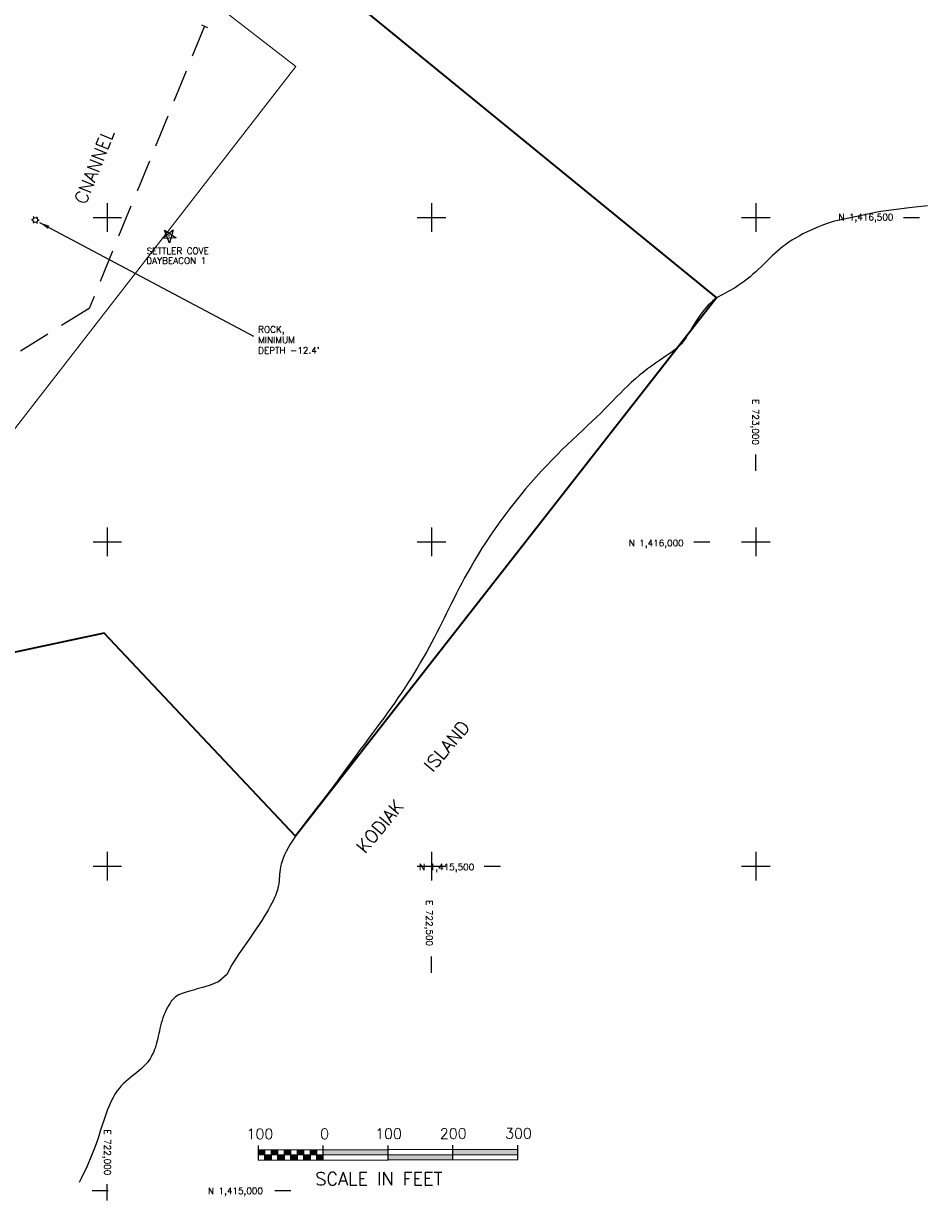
# Model space of a CAD drawing. Header units: feet. Extents: x 719681 to 728460, y 1405223 to 1418539.
# Tile 9 of 10: x 721871 to 723265, y 1414985 to 1416799. Entities that reach past the tile are written whole.
import ezdxf

# ---------------------------------------------------------------- set-up
doc = ezdxf.new("R2010")
doc.units = ezdxf.units.FT
doc.header["$LTSCALE"] = 100
doc.header["$MEASUREMENT"] = 0
doc.linetypes.add('DASHED', pattern=[0.75, 0.5, -0.25])
doc.layers.get('0').update_dxf_attribs({"linetype": 'CONTINUOUS'})
for name, color, linetype in [('FLOATS', 8, 'CONTINUOUS'), ('FLOATS-RAC', 20, 'CONTINUOUS'), ('GRID', 7, 'CONTINUOUS'), ('LEGEND', 7, 'CONTINUOUS'), ('LIMITS', 3, 'DASHED'), ('NAVAIDS', 7, 'CONTINUOUS'), ('PLR_TIDELAND PERMIT', 1, 'CONTINUOUS'), ('SHORELINE', 4, 'CONTINUOUS'), ('TEXT', 2, 'CONTINUOUS')]:
    doc.layers.add(name, color=color, linetype=linetype)
doc.styles.add('L100', font='ROMANS.SHX')
doc.styles.add('L200', font='simplex', dxfattribs={"height": 50})
doc.styles.add('L80', font='simplex', dxfattribs={"height": 20})
doc.styles.get("Standard").update_dxf_attribs({"font": 'romans.shx'})
doc.dimstyles.new('STANDARD$7', dxfattribs={"dimtxt": 8, "dimasz": 16, "dimexe": 0.18, "dimexo": 0.0625, "dimgap": 0.09, "dimtad": 0, "dimtih": 1, "dimtoh": 1, "dimdec": 4, "dimzin": 0, "dimdsep": 46, "dimtxsty": 'Standard', "dimcen": 0.09, "dimadec": 0, "dimazin": 0, "dimtfac": 1, "dimtdec": 4, "dimtofl": 0, "dimtmove": 0, "dimatfit": 3, "dimfxl": 0, "dimtolj": 1, "dimtzin": 0, "dimarcsym": 0})

# ---------------------------------------------------------------- blocks, each defined once
blk = doc.blocks.new('LUMIN')
for p, q in [((-0.032, 0.019), (-0.052, 0.03)), ((0, 0.038), (0, 0.06)), ((0.032, 0.019), (0.052, 0.03)), ((-0.032, -0.019), (-0.052, -0.03)), ((0, -0.038), (0, -0.06)), ((0.032, -0.019), (0.052, -0.03))]:
    blk.add_line(p, q)
blk.add_circle((0, 0), 0.0375)
blk = doc.blocks.new('SIDETICK')
at = {"layer": 'GRID'}
blk.add_lwpolyline([(-0.25, 0), (0, 0)], dxfattribs=at)
blk = doc.blocks.new('TICK')
at = {"layer": 'GRID'}
for points in [[(0, 0.221), (0, -0.221)], [(-0.221, 0), (0.221, 0)]]:
    blk.add_lwpolyline(points, dxfattribs=at)

msp = doc.modelspace()

# ---------------------------------------------------------------- linework, layer by layer
at = {"layer": 'FLOATS-RAC', "lineweight": 35}
for p, q in [((721465.5, 1417579.5), (722939.6, 1416376)), ((722939.6, 1416376), (722290.1, 1415546.6)), ((721994.9, 1415859.2), (720718.5, 1415589)), ((722290.1, 1415546.6), (721994.9, 1415859.2))]:
    msp.add_line(p, q, dxfattribs=at)
at = {"layer": 'LEGEND', "color": 1}
for p, q in [((722233.1, 1415047), (722233, 1415069.3)), ((722233.1, 1415063), (722633.1, 1415063.8)), ((722243.1, 1415047.1), (722243.1, 1415063.1)), ((722253.1, 1415047.1), (722253.1, 1415063.1)), ((722263.1, 1415047.1), (722263.1, 1415063.1)), ((722273.1, 1415047.1), (722273.1, 1415063.1)), ((722283.1, 1415047.1), (722283.1, 1415063.1)), ((722293.1, 1415047.2), (722293.1, 1415063.2)), ((722303.1, 1415047.2), (722303.1, 1415063.2)), ((722313.1, 1415047.2), (722313.1, 1415063.2)), ((722323.1, 1415047.2), (722323.1, 1415063.2)), ((722333.1, 1415047.2), (722333, 1415069.5)), ((722433.1, 1415047.4), (722433, 1415069.7)), ((722533.1, 1415047.6), (722533, 1415069.9)), ((722633.1, 1415047.8), (722633, 1415070.1)), ((722233.1, 1415055), (722633.1, 1415055.8)), ((722233.1, 1415047), (722633.1, 1415047.8))]:
    msp.add_line(p, q, dxfattribs=at)
for points in [[(722233.1, 1415063), (722243.1, 1415063.1), (722233.1, 1415055), (722243.1, 1415055.1)], [(722253.1, 1415063.1), (722263.1, 1415063.1), (722253.1, 1415055.1), (722263.1, 1415055.1)], [(722273.1, 1415063.1), (722283.1, 1415063.1), (722273.1, 1415055.1), (722283.1, 1415055.1)], [(722293.1, 1415063.2), (722303.1, 1415063.2), (722293.1, 1415055.2), (722303.1, 1415055.2)], [(722313.1, 1415063.2), (722323.1, 1415063.2), (722313.1, 1415055.2), (722323.1, 1415055.2)], [(722333.1, 1415063.2), (722433.1, 1415063.4), (722333.1, 1415055.2), (722433.1, 1415055.4)], [(722533.1, 1415063.6), (722633.1, 1415063.8), (722533.1, 1415055.6), (722633.1, 1415055.8)], [(722243.1, 1415055.1), (722253.1, 1415055.1), (722243.1, 1415047.1), (722253.1, 1415047.1)], [(722263.1, 1415055.1), (722273.1, 1415055.1), (722263.1, 1415047.1), (722273.1, 1415047.1)], [(722283.1, 1415055.1), (722293.1, 1415055.2), (722283.1, 1415047.1), (722293.1, 1415047.2)], [(722303.1, 1415055.2), (722313.1, 1415055.2), (722303.1, 1415047.2), (722313.1, 1415047.2)], [(722323.1, 1415055.2), (722333.1, 1415055.2), (722323.1, 1415047.2), (722333.1, 1415047.2)], [(722433.1, 1415055.4), (722533.1, 1415055.6), (722433.1, 1415047.4), (722533.1, 1415047.6)]]:
    msp.add_solid(points, dxfattribs=at)
at = {"layer": 'LIMITS', "color": 1}
for p, q in [((722150, 1416795), (721972, 1416360)), ((722145.4, 1416796.9), (722154.6, 1416793.1)), ((721972, 1416360), (721643, 1416155.5))]:
    msp.add_line(p, q, dxfattribs=at)
at = {"layer": 'NAVAIDS'}
for p, q in [((722084.5, 1416467.6), (722101.3, 1416481.2)), ((722088, 1416480.5), (722106.1, 1416468.8)), ((722095.7, 1416460.4), (722088, 1416480.5)), ((722101.3, 1416481.2), (722095.7, 1416460.4)), ((722106.1, 1416468.8), (722084.5, 1416467.6))]:
    msp.add_line(p, q, dxfattribs=at)
msp.add_circle((722095.1, 1416471.7), 0.392, dxfattribs=at)
at = {"layer": 'PLR_TIDELAND PERMIT', "lineweight": 18}
for p, q in [((722290.7, 1416732.8), (721331.8, 1417477.7)), ((721048.5, 1415133.6), (722290.7, 1416732.8))]:
    msp.add_line(p, q, dxfattribs=at)
at = {"layer": 'SHORELINE', "color": 2}
for points in [[(723264.9, 1416518.1), (723236.9, 1416514.9), (723213.1, 1416512), (723193, 1416509.3), (723187.1, 1416508.4)], [(723187.1, 1416508.4), (723119.2, 1416493.8), (723110.4, 1416490.8), (723102, 1416487.7), (723094, 1416484.5), (723086.5, 1416481.3), (723079.5, 1416478), (723072.9, 1416474.7), (723066.8, 1416471.5), (723061.1, 1416468.2), (723055.9, 1416465), (723051, 1416461.8), (723046.4, 1416458.6), (723042, 1416455.3), (723037.7, 1416451.9), (723033.6, 1416448.4), (723029.5, 1416444.7), (723025.5, 1416440.9), (723021.3, 1416437), (723017.2, 1416432.9), (723013, 1416428.8), (723008.8, 1416424.7), (723004.5, 1416420.5), (723000.1, 1416416.5), (722995.7, 1416412.5), (722991.2, 1416408.7), (722986.6, 1416405.1), (722982, 1416401.6), (722977.5, 1416398.3), (722973, 1416395.2), (722968.6, 1416392.3), (722964.4, 1416389.7), (722960.4, 1416387.4), (722956.6, 1416385.3), (722952.9, 1416383.4), (722949.5, 1416381.6), (722946.1, 1416379.9), (722942.8, 1416378), (722939.6, 1416376), (722936.4, 1416373.8), (722933.2, 1416371.2), (722930, 1416368.2), (722926.7, 1416364.8), (722923.4, 1416361.2), (722920.1, 1416357.2), (722916.9, 1416353.1), (722913.8, 1416348.8), (722910.8, 1416344.4), (722907.8, 1416340), (722905.1, 1416335.6), (722902.4, 1416331.3), (722899.8, 1416327), (722897.4, 1416322.9), (722894.9, 1416319), (722892.6, 1416315.2), (722890.2, 1416311.7), (722887.8, 1416308.5), (722885.3, 1416305.5), (722882.8, 1416302.8), (722880.1, 1416300.2), (722877.2, 1416297.7), (722873.9, 1416295.2), (722870.4, 1416292.5), (722866.4, 1416289.7), (722861.9, 1416286.6), (722856.8, 1416283.2), (722851.4, 1416279.5), (722845.5, 1416275.4), (722839.5, 1416271.1), (722833.2, 1416266.6), (722826.9, 1416261.8), (722820.6, 1416256.8), (722814.4, 1416251.6), (722808.4, 1416246.3), (722802.6, 1416240.8), (722796.9, 1416235.2), (722791.2, 1416229.4), (722785.4, 1416223.5), (722779.6, 1416217.4), (722773.6, 1416211.3), (722767.4, 1416205), (722760.9, 1416198.6), (722754.2, 1416192.1), (722747.2, 1416185.4), (722740, 1416178.7), (722732.6, 1416171.7), (722725.1, 1416164.6), (722717.4, 1416157.3), (722709.6, 1416149.9), (722701.7, 1416142.2), (722693.8, 1416134.3), (722685.8, 1416126.2), (722677.7, 1416117.9), (722669.6, 1416109.3), (722661.4, 1416100.4), (722653.3, 1416091.2), (722645.1, 1416081.8), (722637, 1416072), (722628.9, 1416061.9), (722620.9, 1416051.7), (722613, 1416041.4), (722605.4, 1416031), (722598, 1416020.6), (722590.9, 1416010.4), (722584.2, 1416000.3), (722577.8, 1415990.4), (722571.8, 1415980.8), (722566.2, 1415971.4), (722560.9, 1415962.2), (722555.9, 1415953.3), (722551.1, 1415944.6), (722546.6, 1415936.2), (722542.3, 1415928), (722538.2, 1415920), (722534.3, 1415912.3), (722530.5, 1415904.7), (722526.8, 1415897.3), (722523.1, 1415889.9), (722519.5, 1415882.6), (722515.8, 1415875.2), (722512.1, 1415867.9), (722508.3, 1415860.4), (722504.4, 1415852.9), (722500.4, 1415845.3), (722496.2, 1415837.7), (722492, 1415830), (722487.6, 1415822.3), (722483.1, 1415814.5), (722478.5, 1415806.6), (722473.8, 1415798.8), (722468.9, 1415790.9), (722463.9, 1415783), (722458.8, 1415775.1), (722453.5, 1415767.2), (722448.2, 1415759.4), (722442.8, 1415751.5), (722437.4, 1415743.8), (722431.8, 1415736), (722426.2, 1415728.3), (722420.4, 1415720.5), (722414.6, 1415712.7), (722408.7, 1415704.8), (722402.6, 1415696.7), (722396.4, 1415688.4), (722390.1, 1415679.9), (722383.7, 1415671.2), (722377.1, 1415662.2), (722370.5, 1415653.1), (722363.8, 1415644), (722357, 1415634.8), (722350.3, 1415625.7), (722343.5, 1415616.7), (722336.8, 1415607.8), (722330.2, 1415599.2), (722323.7, 1415590.9), (722317.4, 1415582.8), (722311.3, 1415575), (722305.4, 1415567.5), (722299.9, 1415560.3), (722294.8, 1415553.3), (722290.1, 1415546.6), (722285.9, 1415540.3), (722282.1, 1415534.2), (722278.8, 1415528.4), (722275.9, 1415522.9), (722273.5, 1415517.6), (722271.4, 1415512.7), (722269.7, 1415507.9), (722268.3, 1415503.4), (722267.3, 1415499.2), (722266.6, 1415495.1), (722266.1, 1415491.3), (722265.7, 1415487.6), (722265.4, 1415484), (722265.1, 1415480.5), (722264.8, 1415477), (722264.5, 1415473.6), (722263.9, 1415470.2), (722263.2, 1415466.8), (722262.2, 1415463.3), (722261.1, 1415459.7), (722259.7, 1415455.9), (722258, 1415452), (722256.1, 1415447.8), (722253.9, 1415443.3), (722251.3, 1415438.6), (722248.5, 1415433.5), (722245.3, 1415428.2), (722241.8, 1415422.5), (722238.1, 1415416.6), (722234, 1415410.3), (722229.7, 1415403.7), (722225.1, 1415396.9), (722220.2, 1415389.8), (722215.2, 1415382.5), (722214.1, 1415380.9)], [(722214.1, 1415380.9), (722202.6, 1415365), (722191.9, 1415348.1), (722184.1, 1415332.9), (722171.3, 1415321.8), (722157.3, 1415316), (722147, 1415313.2), (722138.8, 1415311.1), (722132.7, 1415308.8)], [(722132.7, 1415308.8), (722128.9, 1415307.8), (722125.3, 1415306.8), (722121.7, 1415305.8), (722118.4, 1415304.9), (722115.4, 1415303.9), (722112.6, 1415302.8), (722109.9, 1415301.6), (722107.5, 1415300.2), (722105.2, 1415298.6), (722102.9, 1415296.7), (722100.8, 1415294.6), (722098.7, 1415292), (722096.7, 1415289.1), (722094.6, 1415285.8), (722092.7, 1415282.2), (722090.8, 1415278.4), (722089, 1415274.5), (722087.3, 1415270.4), (722085.8, 1415266.2), (722084.4, 1415262.1), (722083.2, 1415258), (722082.1, 1415253.9), (722081.1, 1415249.9), (722080.3, 1415246), (722079.4, 1415242.1), (722078.6, 1415238.3), (722077.7, 1415234.5), (722076.8, 1415230.8), (722075.9, 1415227.1), (722074.8, 1415223.4), (722073.6, 1415219.8), (722072.4, 1415216.3), (722071, 1415212.9), (722069.4, 1415209.6), (722067.8, 1415206.4), (722065.9, 1415203.3), (722064, 1415200.4), (722061.8, 1415197.5), (722059.5, 1415194.8), (722057, 1415192.1), (722054.4, 1415189.6), (722051.6, 1415187), (722048.7, 1415184.5), (722045.6, 1415182), (722042.3, 1415179.4), (722038.9, 1415176.8), (722035.5, 1415174.1), (722031.9, 1415171.3), (722028.4, 1415168.2), (722024.9, 1415164.9), (722021.5, 1415161.4), (722018.1, 1415157.5), (722014.9, 1415153.2), (722011.8, 1415148.5), (722008.8, 1415143.3), (722005.9, 1415137.7), (722003.1, 1415131.5), (722000.3, 1415124.8), (721997.6, 1415117.5), (721994.9, 1415109.6), (721992.2, 1415101), (721989.2, 1415091.4), (721985.7, 1415080.6), (721981.3, 1415068.2), (721975.7, 1415053.9), (721968.7, 1415037.5), (721959.9, 1415018.7), (721956.7, 1415012.3)]]:
    msp.add_lwpolyline(points, dxfattribs=at)

# ---------------------------------------------------------------- block references
at = {"layer": 'FLOATS', "xscale": 100, "yscale": 100, "zscale": 100, "rotation": 327.1099999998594}
msp.add_blockref('LUMIN', (721889, 1416496.3), dxfattribs=at)
at = {"layer": 'GRID', "xscale": 100, "yscale": 100, "zscale": 100}
for name, p, rotation in [('TICK', (722000, 1416500), 359.9999999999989), ('TICK', (722500, 1416500), 359.9999999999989), ('TICK', (723000, 1416500), 359.9999999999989), ('SIDETICK', (723252.8, 1416500), 359.9999999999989), ('SIDETICK', (723000, 1416134.5), 89.9999999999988), ('TICK', (722000, 1416000), 359.9999999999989), ('TICK', (722500, 1416000), 359.9999999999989), ('TICK', (723000, 1416000), 359.9999999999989), ('SIDETICK', (722929.3, 1416000), 359.9999999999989), ('TICK', (722000, 1415500), 359.9999999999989), ('TICK', (722500, 1415500), 359.9999999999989), ('TICK', (723000, 1415500), 359.9999999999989), ('SIDETICK', (722606.4, 1415500), 359.9999999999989), ('SIDETICK', (722500, 1415360.8), 89.9999999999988), ('SIDETICK', (722000, 1415009.8), 89.9999999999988), ('SIDETICK', (722001.5, 1415000), 359.9999999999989), ('SIDETICK', (722283.1, 1415000), 359.9999999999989)]:
    msp.add_blockref(name, p, dxfattribs=dict(at, rotation=rotation))

# ---------------------------------------------------------------- texts
at = {"layer": 'FLOATS', "style": 'L100'}
for s, p in [('ROCK,', (722232.6, 1416322.5)), ('MINIMUM', (722232.6, 1416306.3)), ("DEPTH -12.4'", (722232.6, 1416290.1))]:
    msp.add_text(s, height=10, rotation=0.11, dxfattribs=at).set_placement(p)
at = {"layer": 'GRID', "style": 'L100'}
for s, rotation, p in [('N 1,416,500', 360, (723127.5, 1416495.6)), ('E 723,000', 270, (722994.8, 1416220.1)), ('N 1,416,000', 360, (722804.1, 1415993.2)), ('N 1,415,500', 360, (722481, 1415493.8)), ('E 722,500', 270, (722491.7, 1415447.7)), ('E 722,000', 270, (721995.2, 1415094.3)), ('N 1,415,000', 360, (722155.2, 1414994.5))]:
    msp.add_text(s, height=10, rotation=rotation, dxfattribs=at).set_placement(p)
at = {"layer": 'LEGEND', "color": 2}
for s, height, style, p in [('100', 16, 'L80', (722214.8, 1415079.3)), ('0', 16, 'L80', (722328.3, 1415079.5)), ('100', 16, 'L80', (722413.1, 1415079.7)), ('200', 16, 'L80', (722512.9, 1415079.9)), ('300', 16, 'L80', (722613.5, 1415080.1)), ('SCALE IN FEET', 20, 'L100', (722320.7, 1415008.1))]:
    msp.add_text(s, height=height, rotation=0.11, dxfattribs=dict(at, style=style)).set_placement(p)
at = {"layer": 'NAVAIDS', "color": 1, "style": 'L100'}
for s, p in [('SETTLER COVE', (722060.6, 1416443.5)), ('DAYBEACON 1', (722060, 1416428.4))]:
    msp.add_text(s, height=10, rotation=0.11, dxfattribs=at).set_placement(p)
at = {"layer": 'TEXT', "color": 1, "style": 'L200'}
for s, rotation, p in [('CNANNEL', 68.2339, (721966.7, 1416519)), ('KODIAK    ISLAND', 50.1962, (722397.7, 1415518.8))]:
    msp.add_text(s, height=20, rotation=rotation, dxfattribs=at).set_placement(p)

# ---------------------------------------------------------------- leaders
at = {"layer": 'FLOATS'}
msp.add_leader([(721895.2, 1416492.6), (722225.4, 1416317)], dimstyle='STANDARD$7', dxfattribs=at)

doc.saveas('drawing.dxf')
